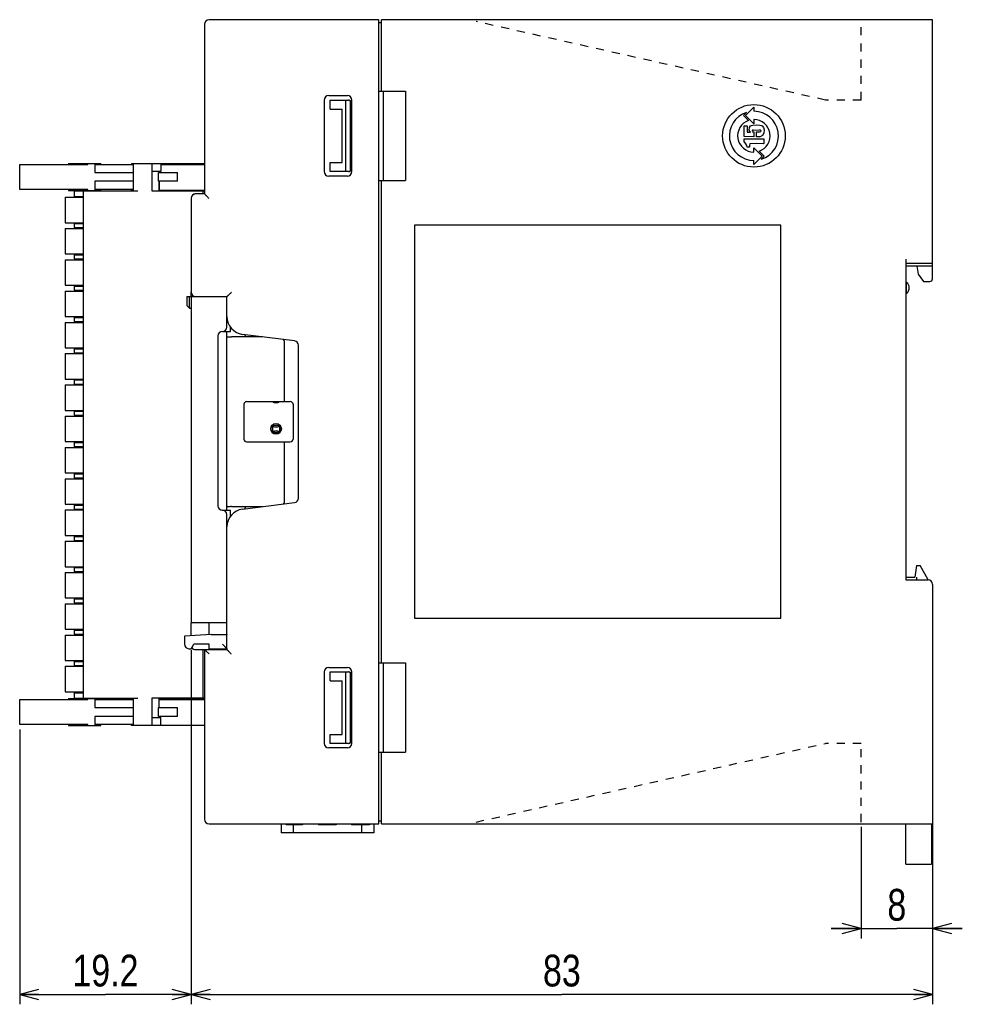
# Model space of a CAD drawing. Extents: x 38 to 249, y 9 to 203.
# Tile 11 of 11: x 154 to 249, y 103 to 203. Entities that reach past the tile are written whole.
import ezdxf

# ---------------------------------------------------------------- set-up
doc = ezdxf.new("R2010")
doc.units = 0
doc.header["$LTSCALE"] = 16.335
doc.linetypes.add('DOT', pattern=[0.2, 0.1, -0.1])
doc.layers.get('0').update_dxf_attribs({"linetype": 'CONTINUOUS'})
doc.styles.get("Standard").update_dxf_attribs({"font": 'txt', "width": 0.8})

# ---------------------------------------------------------------- blocks, each defined once
blk = doc.blocks.new('_OPEN')
at = {"color": 0, "linetype": 'BYBLOCK'}
for p, q in [((0, 0), (-1, 0.263158)), ((-1, -0.263158), (0, 0)), ((-1, 0), (0, 0))]:
    blk.add_line(p, q, dxfattribs=at)

msp = doc.modelspace()

# ---------------------------------------------------------------- linework, layer by layer
at = {"color": 7, "linetype": 'CONTINUOUS'}
for p, q in [((190.099, 202.525), (172.999, 202.525)), ((190.099, 121.525), (190.099, 202.525)), ((190.369, 195.325), (190.369, 202.525)), ((245.899, 202.525), (190.369, 202.525)), ((245.899, 176.425), (245.899, 202.525)), ((172.549, 202.075), (172.549, 184.975)), ((190.099, 202.255), (190.369, 202.255)), ((184.609, 194.425), (184.609, 187.225)), ((185.059, 194.875), (186.949, 194.875)), ((185.197, 193.525), (185.197, 194.425)), ((185.197, 194.425), (187.039, 194.425)), ((186.769, 187.225), (186.769, 194.425)), ((187.399, 187.225), (187.399, 194.425)), ((190.099, 195.325), (192.799, 195.325)), ((190.549, 195.325), (190.549, 186.325)), ((192.799, 195.325), (192.799, 186.325)), ((185.197, 193.525), (186.409, 193.525)), ((186.409, 188.125), (186.409, 193.525)), ((187.219, 194.356), (187.219, 187.294)), ((187.309, 194.155), (187.309, 187.495)), ((227.061, 192.881), (227.899, 193.719)), ((227.899, 193.719), (227.899, 193.3)), ((227.155, 193.185), (226.85, 192.881)), ((226.85, 192.881), (227.36, 192.371)), ((227.899, 192.043), (227.061, 192.881)), ((227.899, 192.462), (227.899, 192.043)), ((226.905, 190.755), (226.905, 191.818)), ((226.905, 191.818), (227.22, 191.818)), ((227.22, 191.818), (227.235, 191.189)), ((227.429, 191.383), (227.446, 191.656)), ((227.446, 191.656), (227.564, 191.833)), ((227.564, 191.833), (227.661, 191.874)), ((227.661, 191.874), (227.801, 191.903)), ((227.801, 191.903), (228.153, 191.925)), ((228.153, 191.925), (228.501, 191.901)), ((228.501, 191.901), (228.638, 191.872)), ((228.638, 191.872), (228.731, 191.833)), ((228.731, 191.833), (228.866, 191.664)), ((228.866, 191.664), (228.926, 191.444)), ((228.926, 191.444), (228.905, 191.105)), ((227.908, 190.725), (226.905, 190.755)), ((226.905, 190.261), (226.905, 190.53)), ((226.905, 190.53), (228.896, 190.53)), ((227.235, 191.189), (227.549, 191.189)), ((227.549, 191.189), (227.429, 191.383)), ((227.761, 191.381), (227.729, 191.309)), ((227.729, 191.309), (227.771, 191.233)), ((227.857, 191.411), (227.761, 191.381)), ((227.771, 191.233), (227.908, 191.219)), ((227.857, 191.411), (228.454, 191.417)), ((227.908, 191.219), (227.908, 190.725)), ((228.147, 190.725), (228.147, 191.219)), ((228.147, 191.219), (228.451, 191.218)), ((228.344, 190.714), (228.147, 190.725)), ((228.513, 190.735), (228.344, 190.714)), ((228.451, 191.218), (228.583, 191.247)), ((228.572, 191.396), (228.454, 191.417)), ((228.653, 190.786), (228.513, 190.735)), ((228.626, 191.339), (228.572, 191.396)), ((228.583, 191.247), (228.626, 191.339)), ((228.766, 190.865), (228.653, 190.786)), ((228.905, 191.105), (228.766, 190.865)), ((228.896, 190.53), (228.896, 190.067)), ((227.101, 190.015), (226.905, 190.261)), ((227.172, 189.866), (227.101, 190.015)), ((227.22, 189.692), (227.172, 189.866)), ((227.444, 189.692), (227.22, 189.692)), ((227.455, 189.876), (227.444, 189.692)), ((227.504, 190.022), (227.455, 189.876)), ((228.168, 190.038), (227.504, 190.022)), ((227.899, 189.188), (227.899, 189.607)), ((227.899, 189.607), (228.737, 188.769)), ((228.851, 190.036), (228.168, 190.038)), ((228.896, 190.067), (228.851, 190.036)), ((228.737, 188.769), (227.899, 187.931)), ((228.947, 188.769), (228.437, 189.279)), ((228.643, 188.465), (228.947, 188.769)), ((153.919, 185.434), (153.919, 187.954)), ((153.919, 187.954), (160.783, 187.954)), ((158.852, 188.053), (162.09, 188.053)), ((160.669, 188.053), (160.669, 187.954)), ((160.783, 187.954), (160.783, 188.053)), ((161.503, 188.053), (161.503, 187.144)), ((161.503, 187.954), (165.272, 187.954)), ((162.09, 187.954), (162.09, 188.053)), ((165.169, 188.053), (165.169, 187.954)), ((165.169, 188.053), (172.549, 188.053)), ((165.272, 188.053), (165.272, 187.954)), ((165.379, 185.29), (165.379, 188.035)), ((165.379, 188.035), (168.139, 188.035)), ((167.239, 188.035), (167.239, 185.29)), ((168.028, 188.053), (168.028, 188.035)), ((168.139, 188.035), (168.139, 187.225)), ((168.139, 187.954), (172.549, 187.954)), ((185.197, 187.225), (185.197, 188.125)), ((185.197, 188.125), (186.409, 188.125)), ((227.899, 187.931), (227.899, 188.35)), ((161.503, 187.144), (165.379, 187.144)), ((168.139, 187.225), (167.239, 187.225)), ((167.894, 186.244), (167.894, 187.144)), ((167.894, 187.144), (169.811, 187.144)), ((167.923, 187.225), (167.923, 187.144)), ((167.959, 187.225), (167.959, 187.144)), ((169.811, 186.244), (169.811, 187.144)), ((186.949, 186.775), (185.059, 186.775)), ((187.039, 187.225), (185.197, 187.225)), ((161.503, 186.244), (161.503, 185.335)), ((165.379, 186.244), (161.503, 186.244)), ((169.811, 186.244), (167.894, 186.244)), ((167.923, 186.244), (167.923, 185.29)), ((167.959, 186.244), (167.959, 185.29)), ((190.099, 186.325), (192.799, 186.325)), ((190.369, 137.725), (190.369, 186.325)), ((160.783, 185.434), (153.919, 185.434)), ((158.509, 184.637), (158.509, 182.072)), ((158.509, 184.637), (160.309, 184.637)), ((158.852, 185.335), (162.09, 185.335)), ((159.409, 185.29), (159.409, 184.727)), ((159.409, 185.29), (165.829, 185.29)), ((159.409, 184.727), (160.309, 184.727)), ((160.309, 185.29), (160.309, 134.17)), ((160.669, 185.434), (160.669, 185.335)), ((160.783, 185.335), (160.783, 185.434)), ((165.272, 185.434), (161.503, 185.434)), ((162.09, 185.335), (162.09, 185.434)), ((165.169, 185.335), (165.169, 185.434)), ((165.379, 185.335), (165.169, 185.335)), ((165.272, 185.335), (165.272, 185.434)), ((167.239, 185.29), (172.549, 185.29)), ((172.549, 185.335), (167.959, 185.335)), ((171.199, 184.525), (171.199, 175.075)), ((172.549, 184.975), (171.649, 184.975)), ((172.369, 185.29), (172.369, 184.975)), ((158.509, 182.072), (160.309, 182.072)), ((159.409, 181.982), (159.409, 181.577)), ((159.409, 181.982), (160.309, 181.982)), ((159.409, 181.577), (160.309, 181.577)), ((193.699, 181.825), (193.699, 142.225)), ((230.599, 181.825), (193.699, 181.825)), ((230.599, 142.225), (230.599, 181.825)), ((158.509, 181.488), (158.509, 178.923)), ((158.509, 181.488), (160.309, 181.488)), ((158.509, 178.923), (160.309, 178.923)), ((159.409, 178.833), (159.409, 178.428)), ((159.409, 178.833), (160.309, 178.833)), ((158.509, 178.338), (158.509, 175.773)), ((158.509, 178.338), (160.309, 178.338)), ((159.409, 178.428), (160.309, 178.428)), ((243.199, 178.405), (243.199, 146.095)), ((245.899, 177.955), (243.199, 177.955)), ((245.899, 177.685), (243.199, 177.685)), ((244.324, 177.685), (244.459, 176.875)), ((244.459, 176.875), (244.999, 176.155)), ((158.509, 175.773), (160.309, 175.773)), ((159.409, 175.683), (159.409, 175.278)), ((159.409, 175.683), (160.309, 175.683)), ((243.199, 176.065), (243.289, 176.065)), ((243.289, 174.985), (243.289, 176.065)), ((244.999, 176.155), (245.629, 176.155)), ((158.509, 175.188), (158.509, 172.623)), ((158.509, 175.188), (160.309, 175.188)), ((159.409, 175.278), (160.309, 175.278)), ((170.749, 174.625), (170.749, 173.725)), ((170.749, 174.625), (174.799, 174.625)), ((171.019, 173.455), (171.019, 174.625)), ((171.199, 174.625), (171.199, 175.075)), ((171.199, 174.625), (171.199, 141.775)), ((174.799, 171.565), (174.799, 174.625)), ((243.199, 174.985), (243.289, 174.985)), ((171.019, 173.455), (170.749, 173.725)), ((158.509, 172.623), (160.309, 172.623)), ((171.019, 173.455), (171.199, 173.455)), ((158.509, 172.037), (158.509, 169.472)), ((158.509, 172.037), (160.309, 172.037)), ((159.409, 172.532), (159.409, 172.127)), ((159.409, 172.532), (160.309, 172.532)), ((159.409, 172.127), (160.309, 172.127)), ((174.799, 172.465), (174.805, 172.465)), ((173.899, 170.665), (173.899, 153.565)), ((174.349, 171.115), (175.159, 171.115)), ((174.799, 153.115), (174.799, 171.115)), ((175.159, 171.115), (175.159, 171.536)), ((181.605, 170.174), (176.376, 170.828)), ((174.799, 170.575), (174.814, 170.575)), ((178.399, 170.575), (175.26, 170.575)), ((180.588, 164.05), (180.588, 170.125)), ((181.999, 154.322), (181.999, 169.728)), ((158.509, 169.472), (160.309, 169.472)), ((158.509, 168.887), (158.509, 166.322)), ((158.509, 168.887), (160.309, 168.887)), ((159.409, 169.382), (159.409, 168.977)), ((159.409, 169.382), (160.309, 169.382)), ((159.409, 168.977), (160.309, 168.977)), ((158.509, 166.322), (160.309, 166.322)), ((158.509, 165.738), (158.509, 163.173)), ((158.509, 165.738), (160.309, 165.738)), ((159.409, 166.232), (159.409, 165.827)), ((159.409, 166.232), (160.309, 166.232)), ((159.409, 165.827), (160.309, 165.827)), ((176.509, 163.78), (176.509, 160.27)), ((176.779, 164.05), (181.189, 164.05)), ((181.459, 163.78), (181.459, 160.27)), ((158.509, 163.173), (160.309, 163.173)), ((159.409, 163.083), (159.409, 162.678)), ((159.409, 163.083), (160.309, 163.083)), ((159.409, 162.678), (160.309, 162.678)), ((158.509, 162.588), (158.509, 160.023)), ((158.509, 162.588), (160.309, 162.588)), ((179.479, 161.676), (180.019, 161.676)), ((179.378, 161.575), (179.378, 161.035)), ((179.389, 161.035), (179.389, 161.575)), ((179.413, 161.636), (179.488, 161.561)), ((179.413, 160.974), (179.488, 161.049)), ((179.479, 161.665), (180.019, 161.665)), ((179.479, 160.945), (180.019, 160.945)), ((180.019, 160.934), (179.479, 160.934)), ((180.085, 161.636), (180.01, 161.561)), ((180.01, 161.049), (180.085, 160.974)), ((180.109, 161.575), (180.109, 161.035)), ((180.12, 161.575), (180.12, 161.035)), ((158.509, 160.023), (160.309, 160.023)), ((159.409, 159.933), (159.409, 159.528)), ((159.409, 159.933), (160.309, 159.933)), ((176.779, 160), (181.189, 160)), ((180.588, 153.925), (180.588, 160)), ((158.509, 159.438), (158.509, 156.873)), ((158.509, 159.438), (160.309, 159.438)), ((159.409, 159.528), (160.309, 159.528)), ((158.509, 156.873), (160.309, 156.873)), ((159.409, 156.782), (159.409, 156.377)), ((159.409, 156.782), (160.309, 156.782)), ((158.509, 156.287), (158.509, 153.722)), ((158.509, 156.287), (160.309, 156.287)), ((159.409, 156.377), (160.309, 156.377)), ((176.376, 153.222), (181.605, 153.876)), ((158.509, 153.722), (160.309, 153.722)), ((158.509, 153.137), (158.509, 150.572)), ((158.509, 153.137), (160.309, 153.137)), ((159.409, 153.632), (159.409, 153.227)), ((159.409, 153.632), (160.309, 153.632)), ((159.409, 153.227), (160.309, 153.227)), ((174.349, 153.115), (175.159, 153.115)), ((174.814, 153.475), (174.799, 153.475)), ((175.159, 152.513), (175.159, 153.115)), ((175.26, 153.475), (178.399, 153.475)), ((174.799, 139.075), (174.799, 152.665)), ((174.83, 151.765), (174.799, 151.765)), ((158.509, 150.572), (160.309, 150.572)), ((158.509, 149.988), (158.509, 147.423)), ((158.509, 149.988), (160.309, 149.988)), ((159.409, 150.482), (159.409, 150.077)), ((159.409, 150.482), (160.309, 150.482)), ((159.409, 150.077), (160.309, 150.077)), ((158.509, 147.423), (160.309, 147.423)), ((158.509, 146.838), (158.509, 144.273)), ((158.509, 146.838), (160.309, 146.838)), ((159.409, 147.333), (159.409, 146.928)), ((159.409, 147.333), (160.309, 147.333)), ((159.409, 146.928), (160.309, 146.928)), ((244.279, 147.535), (244.099, 146.365)), ((244.279, 147.535), (244.639, 147.535)), ((245.453, 146.095), (244.639, 147.535)), ((243.199, 146.365), (244.099, 146.365)), ((243.199, 146.095), (245.449, 146.095)), ((244.279, 146.365), (244.279, 146.095)), ((245.899, 145.645), (245.899, 121.525)), ((158.509, 144.273), (160.309, 144.273)), ((159.409, 144.183), (159.409, 143.778)), ((159.409, 144.183), (160.309, 144.183)), ((158.509, 143.688), (158.509, 141.123)), ((158.509, 143.688), (160.309, 143.688)), ((159.409, 143.778), (160.309, 143.778)), ((193.699, 142.225), (230.599, 142.225)), ((158.509, 141.123), (160.309, 141.123)), ((159.409, 141.032), (159.409, 140.627)), ((159.409, 141.032), (160.309, 141.032)), ((171.199, 140.47), (171.199, 141.775)), ((174.799, 141.775), (171.199, 141.775)), ((172.999, 140.59), (172.999, 141.775)), ((158.509, 140.537), (158.509, 137.972)), ((158.509, 140.537), (160.309, 140.537)), ((159.409, 140.627), (160.309, 140.627)), ((173.224, 140.605), (170.524, 140.425)), ((170.524, 140.425), (170.524, 139.615)), ((173.224, 140.605), (174.799, 140.605)), ((174.799, 140.62), (174.783, 140.608)), ((170.974, 139.165), (171.199, 139.165)), ((171.199, 139.165), (171.469, 139.615)), ((171.199, 139.025), (171.199, 103.341)), ((171.199, 139.025), (171.199, 103.341)), ((172.999, 139.615), (171.469, 139.615)), ((171.649, 139.075), (174.799, 139.075)), ((172.369, 139.075), (172.369, 134.17)), ((172.549, 139.075), (172.549, 121.975)), ((172.999, 139.075), (172.999, 139.615)), ((172.999, 139.165), (174.799, 139.165)), ((173.764, 139.165), (173.786, 139.075)), ((158.509, 137.972), (160.309, 137.972)), ((159.409, 137.882), (159.409, 137.477)), ((159.409, 137.882), (160.309, 137.882)), ((158.509, 137.387), (158.509, 134.822)), ((158.509, 137.387), (160.309, 137.387)), ((159.409, 137.477), (160.309, 137.477)), ((185.059, 137.275), (186.949, 137.275)), ((190.099, 137.725), (192.799, 137.725)), ((190.549, 137.725), (190.549, 128.725)), ((192.799, 137.725), (192.799, 128.725)), ((184.609, 136.825), (184.609, 129.625)), ((185.197, 136.825), (187.039, 136.825)), ((185.197, 135.925), (185.197, 136.825)), ((185.197, 135.925), (186.409, 135.925)), ((186.409, 130.525), (186.409, 135.925)), ((186.769, 129.625), (186.769, 136.825)), ((187.219, 136.756), (187.219, 129.694)), ((187.309, 136.555), (187.309, 129.895)), ((187.399, 129.625), (187.399, 136.825)), ((153.919, 131.524), (153.919, 134.044)), ((153.919, 134.044), (160.783, 134.044)), ((158.509, 134.822), (160.309, 134.822)), ((158.852, 134.143), (162.09, 134.143)), ((159.409, 134.732), (159.409, 134.17)), ((159.409, 134.732), (160.309, 134.732)), ((159.409, 134.17), (165.829, 134.17)), ((160.669, 134.143), (160.669, 134.044)), ((160.783, 134.044), (160.783, 134.143)), ((161.503, 134.143), (161.503, 133.234)), ((161.503, 134.044), (165.272, 134.044)), ((162.09, 134.044), (162.09, 134.143)), ((165.169, 134.143), (165.169, 134.044)), ((165.169, 134.143), (165.379, 134.143)), ((165.272, 134.143), (165.272, 134.044)), ((165.379, 131.425), (165.379, 134.17)), ((167.239, 134.17), (167.239, 131.425)), ((172.549, 134.17), (167.239, 134.17)), ((167.923, 134.17), (167.923, 133.234)), ((167.959, 133.234), (167.959, 134.17)), ((167.959, 134.143), (172.549, 134.143)), ((168.028, 134.143), (168.028, 134.044)), ((168.028, 134.044), (172.549, 134.044)), ((161.503, 133.234), (165.379, 133.234)), ((167.894, 132.334), (167.894, 133.234)), ((167.894, 133.234), (169.811, 133.234)), ((169.811, 132.334), (169.811, 133.234)), ((161.503, 132.334), (161.503, 131.425)), ((165.379, 132.334), (161.503, 132.334)), ((167.239, 132.235), (168.139, 132.235)), ((169.811, 132.334), (167.894, 132.334)), ((167.923, 132.334), (167.923, 132.235)), ((167.959, 132.235), (167.959, 132.334)), ((168.139, 131.425), (168.139, 132.235)), ((160.783, 131.524), (153.919, 131.524)), ((153.919, 131.024), (153.919, 103.341)), ((158.852, 131.425), (162.09, 131.425)), ((160.669, 131.524), (160.669, 131.425)), ((160.783, 131.425), (160.783, 131.524)), ((165.272, 131.524), (161.503, 131.524)), ((162.09, 131.425), (162.09, 131.524)), ((165.169, 131.425), (165.169, 131.524)), ((172.549, 131.425), (165.169, 131.425)), ((165.272, 131.425), (165.272, 131.524)), ((185.197, 130.525), (186.409, 130.525)), ((185.197, 129.625), (185.197, 130.525)), ((186.949, 129.175), (185.059, 129.175)), ((187.039, 129.625), (185.197, 129.625)), ((190.099, 128.725), (192.799, 128.725)), ((190.369, 121.525), (190.369, 128.725)), ((172.999, 121.525), (190.099, 121.525)), ((180.257, 121.525), (180.257, 120.625)), ((180.762, 121.525), (180.762, 121.435)), ((182.426, 121.435), (180.762, 121.435)), ((181.022, 121.525), (181.022, 121.435)), ((181.282, 121.525), (181.282, 121.435)), ((181.49, 121.435), (181.49, 120.625)), ((181.906, 121.525), (181.906, 121.435)), ((182.166, 121.525), (182.166, 121.435)), ((182.426, 121.525), (182.426, 121.435)), ((184.024, 121.525), (184.024, 121.435)), ((185.824, 121.435), (184.024, 121.435)), ((185.824, 121.525), (185.824, 121.435)), ((187.354, 121.525), (187.354, 121.435)), ((189.154, 121.435), (187.354, 121.435)), ((188.074, 121.525), (188.074, 121.435)), ((188.357, 121.435), (188.357, 120.625)), ((188.434, 121.525), (188.434, 121.435)), ((189.154, 121.525), (189.154, 121.435)), ((189.59, 121.525), (189.59, 120.625)), ((190.369, 121.795), (190.099, 121.795)), ((190.369, 121.525), (245.899, 121.525)), ((238.699, 121.205), (238.699, 109.966)), ((243.199, 117.475), (243.199, 121.525)), ((245.809, 121.525), (245.809, 117.475)), ((245.899, 121.475), (245.899, 103.341)), ((245.899, 121.025), (245.899, 109.966)), ((189.59, 120.625), (180.257, 120.625)), ((243.199, 117.475), (245.809, 117.475)), ((238.699, 110.966), (235.699, 110.966)), ((235.699, 110.966), (242.299, 110.966)), ((248.899, 110.966), (242.299, 110.966)), ((245.899, 110.966), (248.899, 110.966)), ((153.919, 104.341), (162.559, 104.341)), ((171.199, 104.341), (162.559, 104.341)), ((171.199, 104.341), (208.549, 104.341)), ((245.899, 104.341), (208.549, 104.341))]:
    msp.add_line(p, q, dxfattribs=at)
at = {"color": 7, "linetype": 'DOT', "ltscale": 0.5}
for p, q in [((235.099, 194.425), (199.899, 202.345)), ((238.699, 194.425), (238.699, 202.345)), ((238.699, 194.425), (235.099, 194.425)), ((199.899, 121.705), (235.099, 129.625)), ((238.699, 129.625), (235.099, 129.625)), ((238.699, 121.705), (238.699, 129.625))]:
    msp.add_line(p, q, dxfattribs=at)
at = {"color": 7, "linetype": 'CONTINUOUS'}
for centre, radius in [((227.899, 190.825), 3.15), ((179.749, 161.305), 0.54)]:
    msp.add_circle(centre, radius, dxfattribs=at)
for centre, radius, start, end in [((172.999, 202.075), 0.45, 90, 180), ((185.059, 194.425), 0.45, 90, 180), ((186.949, 194.425), 0.45, 0, 90), ((187.039, 194.155), 0.27, 0, 90), ((187.022, 194.07), 0.362, 53.88599, 55.53663), ((227.899, 190.825), 2.475, 107.49502, 270), ((227.899, 190.825), 2.475, 287.49502, 90), ((227.899, 190.825), 1.637, 289.20563, 90), ((227.899, 190.825), 1.637, 109.20563, 270), ((162.286, 186.954), 3.605, 162.25723, 163.90176), ((187.039, 187.495), 0.27, 270, 0), ((185.059, 187.225), 0.45, 180, 270), ((186.949, 187.225), 0.45, 270, 0), ((187.027, 187.572), 0.353, 303.66003, 304.6561), ((162.253, 186.424), 3.571, 196.0903, 197.7507), ((167.801, 185.74), 0.45, 290.50822, 295.8419), ((170.636, 185.74), 0.45, 244.1581, 270), ((171.649, 184.525), 0.45, 90, 180), ((171.649, 184.525), 0.45, 96.68567, 173.31434), ((242.884, 175.525), 0.675, 306.8699, 53.1301), ((245.629, 176.425), 0.27, 270, 0), ((171.649, 175.075), 0.45, 180, 270), ((176.599, 172.614), 1.8, 180, 262.87498), ((174.349, 170.665), 0.45, 90, 180), ((174.349, 171.565), 0.45, 270, 0), ((181.549, 169.728), 0.45, 0, 82.87498), ((176.779, 163.78), 0.27, 90, 180), ((179.749, 164.455), 0.54, 228.6611, 311.3389), ((181.189, 163.78), 0.27, 0, 90), ((179.479, 161.575), 0.101, 90, 180), ((180.019, 161.575), 0.101, 0.00008, 90), ((179.479, 161.035), 0.101, 180, 270), ((179.479, 161.575), 0.09, 90, 180), ((179.479, 161.035), 0.09, 180, 270), ((180.019, 161.575), 0.09, 0, 90), ((180.019, 161.035), 0.101, 270, 0.00007), ((180.019, 161.035), 0.09, 270, 0), ((176.779, 160.27), 0.27, 180, 270), ((181.189, 160.27), 0.27, 270, 0), ((181.549, 154.322), 0.45, 277.12502, 0), ((174.349, 153.565), 0.45, 180, 270), ((174.349, 152.665), 0.45, 0, 90), ((176.599, 151.436), 1.8, 97.12502, 180), ((245.449, 145.645), 0.45, 0, 90), ((170.974, 139.615), 0.45, 180, 270), ((171.649, 139.525), 0.45, 212.51119, 270), ((185.059, 136.825), 0.45, 90, 180), ((186.949, 136.825), 0.45, 0, 90), ((187.039, 136.555), 0.27, 0, 90), ((187.022, 136.47), 0.362, 53.88599, 55.53663), ((162.286, 133.044), 3.605, 162.25723, 163.90176), ((170.636, 133.72), 0.45, 90, 109.94848), ((162.253, 132.514), 3.571, 196.0903, 197.7507), ((185.059, 129.625), 0.45, 180, 270), ((186.949, 129.625), 0.45, 270, 0), ((187.039, 129.895), 0.27, 270, 0), ((187.027, 129.972), 0.353, 303.66003, 304.6561), ((172.999, 121.975), 0.45, 180, 270)]:
    msp.add_arc(centre, radius, start, end, dxfattribs=at)
for centre, major_axis, ratio, start_param, end_param in [((175.26, 171.025), (0.787, 0), 0.572063, -1.605243, -1.570796), ((179.506, 170.125), (1.082, 0), 0.41598, 0, 0.434509), ((179.749, 161.58), (0.27, 0), 0.267949, 3.403392, 6.021386), ((179.749, 161.03), (0.27, 0), 0.267949, 0.261799, 2.879793), ((179.506, 153.925), (1.082, 0), 0.41598, -0.434502, 0), ((175.26, 153.025), (0.787, 0), 0.572063, 1.570796, 1.605243)]:
    msp.add_ellipse(centre, major_axis=major_axis, ratio=ratio, start_param=start_param, end_param=end_param, dxfattribs=at)
for points, knots in [([(187.227, 194.368), (187.201, 194.386), (187.145, 194.415), (187.082, 194.425), (187.05, 194.425)], [0, 0, 0, 0, 0.500198, 1, 1, 1, 1]), ([(187.399, 194.155), (187.389, 194.175), (187.367, 194.213), (187.33, 194.269), (187.287, 194.32), (187.253, 194.349), (187.236, 194.362)], [0, 0, 0, 0, 0.250092, 0.500145, 0.750125, 1, 1, 1, 1]), ([(187.227, 187.282), (187.246, 187.295), (187.281, 187.325), (187.341, 187.395), (187.376, 187.455), (187.399, 187.495)], [0, 0, 0, 0, 0.249902, 0.49992, 1, 1, 1, 1]), ([(187.05, 187.225), (187.081, 187.225), (187.142, 187.235), (187.197, 187.262), (187.222, 187.279)], [0, 0, 0, 0, 0.499833, 1, 1, 1, 1]), ([(172.999, 184.525), (172.97, 184.546), (172.916, 184.593), (172.844, 184.669), (172.787, 184.733), (172.742, 184.781), (172.71, 184.815), (172.679, 184.847), (172.649, 184.876), (172.626, 184.899), (172.609, 184.916), (172.597, 184.927), (172.587, 184.938), (172.577, 184.947), (172.569, 184.955), (172.563, 184.961), (172.559, 184.965), (172.556, 184.968), (172.554, 184.97), (172.552, 184.972), (172.551, 184.973), (172.55, 184.974), (172.549, 184.975), (172.549, 184.975), (172.549, 184.975), (172.549, 184.975), (172.549, 184.975)], [0, 0, 0, 0, 0.168419, 0.334485, 0.494581, 0.571255, 0.645045, 0.715315, 0.781161, 0.841347, 0.868854, 0.894363, 0.917652, 0.938492, 0.956652, 0.971904, 0.978371, 0.984033, 0.988865, 0.992849, 0.995967, 0.998204, 0.99899, 0.999552, 0.999889, 1, 1, 1, 1]), ([(174.799, 174.625), (174.799, 174.625), (174.799, 174.625), (174.799, 174.625), (174.799, 174.625), (174.8, 174.626), (174.801, 174.627), (174.802, 174.628), (174.804, 174.63), (174.806, 174.632), (174.809, 174.635), (174.813, 174.639), (174.819, 174.645), (174.827, 174.653), (174.836, 174.662), (174.846, 174.673), (174.858, 174.684), (174.874, 174.701), (174.897, 174.724), (174.926, 174.754), (174.958, 174.786), (174.992, 174.818), (175.028, 174.852), (175.065, 174.886), (175.104, 174.92), (175.143, 174.955), (175.194, 175.005), (175.228, 175.046), (175.249, 175.075)], [0, 0, 0, 0, 0.00011, 0.000443, 0.000997, 0.001773, 0.003983, 0.007065, 0.011004, 0.015784, 0.021388, 0.027791, 0.042902, 0.060904, 0.081571, 0.104674, 0.129987, 0.157296, 0.21713, 0.282819, 0.353294, 0.427685, 0.505144, 0.58487, 0.666199, 0.748652, 0.831925, 1, 1, 1, 1]), ([(176.749, 170.575), (176.742, 170.575), (176.729, 170.578), (176.71, 170.59), (176.694, 170.609), (176.679, 170.634), (176.664, 170.666), (176.65, 170.704), (176.637, 170.749), (176.629, 170.78), (176.625, 170.797)], [0, 0, 0, 0, 0.073942, 0.151675, 0.242787, 0.352623, 0.483464, 0.635739, 0.808576, 1, 1, 1, 1]), ([(174.814, 170.575), (174.818, 170.575), (174.826, 170.575), (174.845, 170.577), (174.875, 170.581), (174.919, 170.584), (174.971, 170.586), (175.03, 170.585), (175.118, 170.581), (175.186, 170.576), (175.233, 170.575)], [0, 0, 0, 0, 0.025344, 0.057208, 0.139449, 0.244281, 0.36905, 0.510745, 0.665819, 1, 1, 1, 1]), ([(175.233, 153.475), (175.186, 153.474), (175.118, 153.469), (175.03, 153.465), (174.971, 153.464), (174.919, 153.466), (174.875, 153.469), (174.845, 153.473), (174.826, 153.475), (174.818, 153.475), (174.814, 153.475)], [0, 0, 0, 0, 0.334179, 0.489253, 0.63095, 0.75572, 0.860551, 0.942792, 0.974656, 1, 1, 1, 1]), ([(176.625, 153.253), (176.632, 153.285), (176.645, 153.33), (176.665, 153.384), (176.679, 153.416), (176.693, 153.441), (176.709, 153.46), (176.728, 153.473), (176.742, 153.475), (176.749, 153.475)], [0, 0, 0, 0, 0.365491, 0.517684, 0.647192, 0.754988, 0.844256, 0.921939, 1, 1, 1, 1]), ([(172.999, 138.625), (172.978, 138.654), (172.931, 138.708), (172.855, 138.78), (172.791, 138.837), (172.742, 138.882), (172.709, 138.914), (172.677, 138.945), (172.648, 138.975), (172.625, 138.998), (172.608, 139.015), (172.596, 139.027), (172.586, 139.037), (172.577, 139.047), (172.569, 139.055), (172.563, 139.061), (172.559, 139.065), (172.556, 139.068), (172.554, 139.07), (172.552, 139.072), (172.551, 139.073), (172.55, 139.074), (172.549, 139.074), (172.549, 139.075), (172.549, 139.075), (172.549, 139.075), (172.549, 139.075)], [0, 0, 0, 0, 0.168419, 0.334485, 0.494581, 0.571255, 0.645045, 0.715315, 0.781161, 0.841347, 0.868854, 0.894363, 0.917652, 0.938492, 0.956652, 0.971904, 0.978371, 0.984033, 0.988865, 0.992849, 0.995967, 0.998204, 0.99899, 0.999552, 0.999889, 1, 1, 1, 1]), ([(174.349, 139.615), (174.378, 139.594), (174.432, 139.548), (174.492, 139.483), (174.538, 139.432), (174.572, 139.394), (174.606, 139.358), (174.639, 139.324), (174.67, 139.292), (174.7, 139.263), (174.723, 139.24), (174.74, 139.224), (174.751, 139.212), (174.762, 139.202), (174.771, 139.193), (174.779, 139.185), (174.785, 139.179), (174.789, 139.175), (174.792, 139.172), (174.794, 139.17), (174.796, 139.168), (174.797, 139.167), (174.798, 139.166), (174.798, 139.165), (174.799, 139.165), (174.799, 139.165), (174.799, 139.165), (174.799, 139.165)], [0, 0, 0, 0, 0.168119, 0.3338, 0.41508, 0.494759, 0.572212, 0.646658, 0.717219, 0.782948, 0.842772, 0.870069, 0.89537, 0.918461, 0.939119, 0.957113, 0.972217, 0.978618, 0.984219, 0.988999, 0.992937, 0.996018, 0.998229, 0.999005, 0.999559, 0.999891, 1, 1, 1, 1]), ([(175.249, 138.625), (175.22, 138.646), (175.166, 138.693), (175.094, 138.769), (175.037, 138.833), (174.992, 138.881), (174.96, 138.915), (174.929, 138.947), (174.899, 138.976), (174.876, 138.999), (174.859, 139.016), (174.847, 139.027), (174.837, 139.038), (174.827, 139.047), (174.819, 139.055), (174.813, 139.061), (174.809, 139.065), (174.806, 139.068), (174.804, 139.07), (174.802, 139.072), (174.801, 139.073), (174.8, 139.074), (174.799, 139.075), (174.799, 139.075), (174.799, 139.075), (174.799, 139.075), (174.799, 139.075)], [0, 0, 0, 0, 0.168419, 0.334485, 0.494581, 0.571255, 0.645045, 0.715315, 0.781161, 0.841347, 0.868854, 0.894363, 0.917652, 0.938492, 0.956652, 0.971904, 0.978371, 0.984033, 0.988865, 0.992849, 0.995967, 0.998204, 0.99899, 0.999552, 0.999889, 1, 1, 1, 1]), ([(187.227, 136.768), (187.201, 136.786), (187.145, 136.815), (187.082, 136.825), (187.05, 136.825)], [0, 0, 0, 0, 0.500198, 1, 1, 1, 1]), ([(187.399, 136.555), (187.389, 136.575), (187.367, 136.613), (187.33, 136.669), (187.287, 136.72), (187.253, 136.749), (187.236, 136.762)], [0, 0, 0, 0, 0.250092, 0.500145, 0.750125, 1, 1, 1, 1]), ([(187.05, 129.625), (187.081, 129.625), (187.142, 129.635), (187.197, 129.662), (187.222, 129.679)], [0, 0, 0, 0, 0.499833, 1, 1, 1, 1]), ([(187.227, 129.682), (187.246, 129.695), (187.281, 129.725), (187.341, 129.795), (187.376, 129.855), (187.399, 129.895)], [0, 0, 0, 0, 0.249902, 0.49992, 1, 1, 1, 1])]:
    msp.add_open_spline(points, degree=3, knots=knots, dxfattribs=at)

# ---------------------------------------------------------------- block references
at = {"color": 7, "linetype": 'CONTINUOUS', "xscale": 1.9, "yscale": 1.9, "zscale": 1.9}
for p in [(238.699, 110.966), (171.199, 104.341), (245.899, 104.341)]:
    msp.add_blockref('_OPEN', p, dxfattribs=at)
at = {"color": 7, "linetype": 'CONTINUOUS', "xscale": 1.9, "yscale": 1.9, "zscale": 1.9, "rotation": 180}
for p in [(245.899, 110.966), (153.919, 104.341), (171.199, 104.341)]:
    msp.add_blockref('_OPEN', p, dxfattribs=at)

# ---------------------------------------------------------------- texts
at = {"color": 7, "linetype": 'CONTINUOUS', "char_height": 3.2, "attachment_point": 2}
for s, insert, width in [('8', (242.299, 114.966), 2.56), ('19.2', (162.559, 108.341), 10.24), ('83', (208.549, 108.341), 5.12)]:
    msp.add_mtext(s, dxfattribs=dict(at, insert=insert, width=width))

doc.saveas('drawing.dxf')
